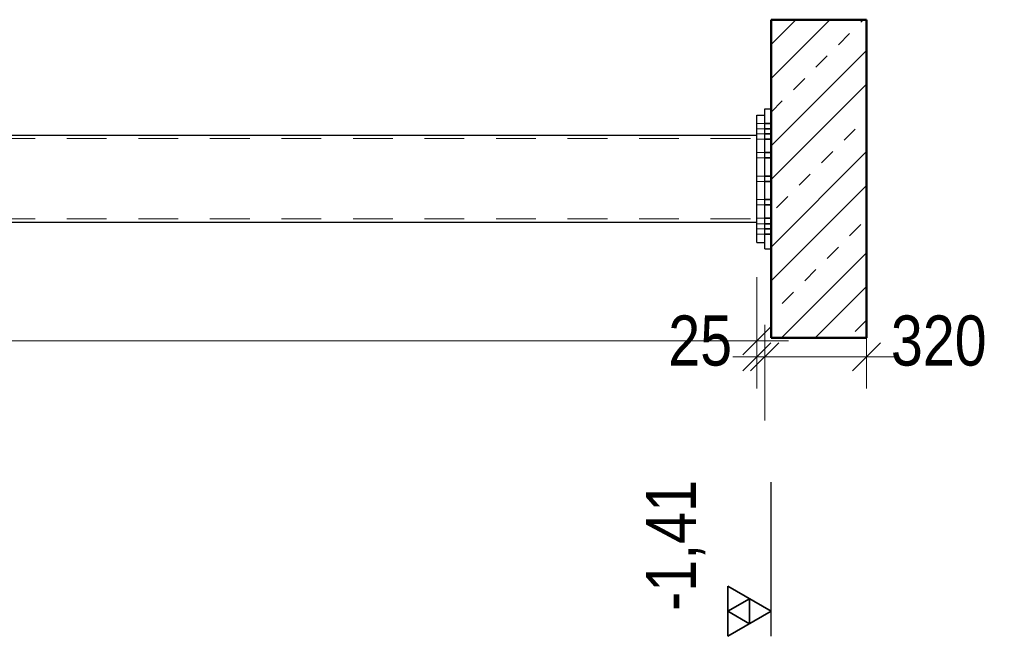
# Model space of a CAD drawing. Header units: millimetres. Extents: x -74 to 79, y 0 to 54.
# Tile 138 of 164: x 25.92 to 29.02, y 21.12 to 23.06. Entities that reach past the tile are written whole.
import ezdxf

# ---------------------------------------------------------------- set-up
doc = ezdxf.new("R2010")
doc.units = ezdxf.units.MM
doc.linetypes.add('HIDDEN', pattern=[0.375, 0.25, -0.125])
doc.layers.add('01_Neubau Türen-Fassade', color=7, linetype='Continuous', lineweight=20)
doc.layers.add('11_Koordinaten zur Einordnung - nicht mit drucken', color=7, linetype='Continuous', lineweight=20)
doc.styles.add('Arial Narrow', font='ARIALN.TTF')
doc.dimstyles.new('Arch_Strakon_dimstyle', dxfattribs={"dimtxt": 15.75, "dimasz": 1, "dimexe": 1.25, "dimexo": 0.0625, "dimgap": 1, "dimtad": 0, "dimdec": 3, "dimzin": 12, "dimdsep": 46, "dimtxsty": 'Arial Narrow', "dimblk": 'Arrowhead_Tick', "dimsah": 1, "dimcen": 0, "dimse1": 1, "dimse2": 1, "dimclrd": 6, "dimclrt": 2, "dimazin": 0, "dimtfac": 1, "dimtdec": 4, "dimtmove": 0, "dimatfit": 3, "dimldrblk": 'NONE', "dimfxl": 1, "dimtvp": 1, "dimtolj": 1, "dimtzin": 0, "dimlwd": 13, "dimarcsym": 2})

# ---------------------------------------------------------------- blocks, each defined once
blk = doc.blocks.new('Arrowhead_Tick')
at = {"color": 0, "linetype": 'Continuous', "lineweight": -2}
for p, q in [((0, 20), (0, -10)), ((-1, 0), (0, 0)), ((10, 0), (0, 0))]:
    blk.add_line(p, q, dxfattribs=at)
at = {"color": 2, "linetype": 'Continuous', "lineweight": 35}
blk.add_line((4.42, 4.42), (-4.42, -4.42), dxfattribs=at)
blk = doc.blocks.new('*D109')
at = {"color": 6, "linetype": 'Continuous', "lineweight": 13}
blk.add_line((23.1547, 22.05), (28.2297, 22.05), dxfattribs=at)
at = {"layer": 'Defpoints', "color": 0}
for p in [(23.1447, 22.4233), (28.2397, 22.3598), (28.2397, 22.05)]:
    blk.add_point(p, dxfattribs=at)
at = {"color": 6, "lineweight": 13, "xscale": 0.01, "yscale": 0.01, "zscale": 0.01}
blk.add_blockref('Arrowhead_Tick', (28.2397, 22.05), dxfattribs=at)
at = {"color": 6, "lineweight": 13, "xscale": 0.01, "yscale": 0.01, "zscale": 0.01, "rotation": 180}
blk.add_blockref('Arrowhead_Tick', (23.1447, 22.05), dxfattribs=at)
at = {"color": 2, "lineweight": 35, "insert": (25.6922, 22.1804), "char_height": 0.1575, "attachment_point": 5, "style": 'Arial Narrow'}
blk.add_mtext('\\A1;5095', dxfattribs=at)
blk = doc.blocks.new('_None')
blk = doc.blocks.new('*D110')
at = {"color": 6, "linetype": 'Continuous', "lineweight": 13}
for p, q in [((28.2297, 22), (28.2197, 22)), ((28.2397, 22), (28.2647, 22)), ((28.2747, 22), (28.2847, 22))]:
    blk.add_line(p, q, dxfattribs=at)
at = {"layer": 'Defpoints', "color": 0}
for p in [(28.2397, 22.3598), (28.2647, 22.3598), (28.2647, 22)]:
    blk.add_point(p, dxfattribs=at)
at = {"color": 6, "lineweight": 13, "xscale": 0.01, "yscale": 0.01, "zscale": 0.01}
blk.add_blockref('Arrowhead_Tick', (28.2397, 22), dxfattribs=at)
at = {"color": 6, "lineweight": 13, "xscale": 0.01, "yscale": 0.01, "zscale": 0.01, "rotation": 180}
blk.add_blockref('Arrowhead_Tick', (28.2647, 22), dxfattribs=at)
at = {"color": 2, "lineweight": 35, "insert": (28.0618, 22.05), "char_height": 0.1575, "attachment_point": 5, "style": 'Arial Narrow'}
blk.add_mtext('\\A1;25', dxfattribs=at)
blk = doc.blocks.new('*D111')
at = {"color": 6, "linetype": 'Continuous', "lineweight": 13}
blk.add_line((28.2747, 22), (28.5747, 22), dxfattribs=at)
at = {"layer": 'Defpoints', "color": 0}
for p in [(28.2647, 22.3598), (28.5847, 22.0598), (28.5847, 22)]:
    blk.add_point(p, dxfattribs=at)
at = {"color": 6, "lineweight": 13, "xscale": 0.01, "yscale": 0.01, "zscale": 0.01}
blk.add_blockref('Arrowhead_Tick', (28.5847, 22), dxfattribs=at)
at = {"color": 6, "lineweight": 13, "xscale": 0.01, "yscale": 0.01, "zscale": 0.01, "rotation": 180}
blk.add_blockref('Arrowhead_Tick', (28.2647, 22), dxfattribs=at)
at = {"color": 2, "lineweight": 35, "insert": (28.8123, 22.05), "char_height": 0.1575, "attachment_point": 5, "style": 'Arial Narrow'}
blk.add_mtext('\\A1;320', dxfattribs=at)

msp = doc.modelspace()

# ---------------------------------------------------------------- hatches: boundary and pattern name
at = {"layer": '11_Koordinaten zur Einordnung - nicht mit drucken', "lineweight": 13}
h = msp.add_hatch(dxfattribs=at)
h.set_pattern_fill('wuB', color=6, scale=0.01, angle=45, style=0, pattern_type=2)
h.set_pattern_definition([(45, (0, 0), (-0.159099, 0.159099), []), (45, (-0.05303, 0.05303), (-0.159099, 0.159099), []), (45, (-0.10607, 0.10607), (-0.159099, 0.159099), [0.05, -0.05])])
h.paths.add_polyline_path([(28.2847307, 22.0597941), (28.5847307, 22.0597941), (28.5847307, 23.0597941), (28.2847307, 23.0597941)])

# ---------------------------------------------------------------- linework, layer by layer
at = {"color": 4, "linetype": 'Continuous', "lineweight": 50}
for p, q in [((28.2847307, 22.0597941), (28.2847307, 23.0597941)), ((28.2847307, 23.0597941), (28.5847307, 23.0597941)), ((28.5847307, 22.0597941), (28.5847307, 23.0597941)), ((28.2847307, 22.0597941), (28.5847307, 22.0597941))]:
    msp.add_line(p, q, dxfattribs=at)
at = {"color": 3, "linetype": 'Continuous', "lineweight": 25}
for p, q in [((28.2647307, 22.7755844), (28.2647307, 22.7798117)), ((28.2647307, 22.7798117), (28.2847307, 22.7798117)), ((28.2647307, 22.7630652), (28.2647307, 22.7755844)), ((28.2397307, 22.7559687), (28.2397307, 22.7598117)), ((28.2397307, 22.7598117), (28.2647307, 22.7598117)), ((28.2397307, 22.7445876), (28.2397307, 22.7559687)), ((28.2397307, 22.7261056), (28.2397307, 22.7445876)), ((28.2647307, 22.742735), (28.2647307, 22.7630652)), ((28.2647307, 22.7153752), (28.2647307, 22.742735)), ((28.2397307, 22.701233), (28.2397307, 22.7261056)), ((28.2647307, 22.6820371), (28.2647307, 22.7153752)), ((23.1447295, 22.6963117), (28.2397307, 22.6963117)), ((28.2397307, 22.6709257), (28.2397307, 22.7011696)), ((28.2647307, 22.644002), (28.2647307, 22.6820371)), ((28.2397307, 22.6363484), (28.2397307, 22.6709257)), ((28.2647307, 22.6027316), (28.2647307, 22.644002)), ((28.2397307, 22.5988297), (28.2397307, 22.6363484)), ((28.2397307, 22.5598117), (28.2397307, 22.5988297)), ((28.2647307, 22.5598117), (28.2647307, 22.6027316)), ((28.2397307, 22.5207936), (28.2397307, 22.5598117)), ((28.2647307, 22.5168918), (28.2647307, 22.5598117)), ((28.2397307, 22.4832441), (28.2397307, 22.5207936)), ((28.2647307, 22.4756213), (28.2647307, 22.5168918)), ((28.2397307, 22.4486976), (28.2397307, 22.4832441)), ((28.2647307, 22.4375862), (28.2647307, 22.4756213)), ((28.2397307, 22.4183903), (28.2397307, 22.4486976)), ((28.2647307, 22.4042482), (28.2647307, 22.4375862)), ((23.1447295, 22.4233117), (28.2397307, 22.4233117)), ((28.2397307, 22.3935178), (28.2397307, 22.4183903)), ((28.2647307, 22.3768884), (28.2647307, 22.4042482)), ((28.2397307, 22.3750358), (28.2397307, 22.3935178)), ((28.2397307, 22.3636546), (28.2397307, 22.3750358)), ((28.2397307, 22.3598117), (28.2397307, 22.3636546)), ((28.2647307, 22.3565582), (28.2647307, 22.3768884)), ((28.2397307, 22.3598117), (28.2647307, 22.3598117)), ((28.2647307, 22.3440389), (28.2647307, 22.3565582)), ((28.2647307, 22.3398117), (28.2647307, 22.3440389)), ((28.2647307, 22.3398117), (28.2847307, 22.3398117)), ((28.2847307, 21.12125), (28.2847307, 21.60635))]:
    msp.add_line(p, q, dxfattribs=at)
at = {"color": 2, "linetype": 'Continuous', "lineweight": 35}
for p, q in [((28.2847307, 21.2), (28.1483357, 21.27875)), ((28.1483357, 21.27875), (28.1483357, 21.12125)), ((28.2165332, 21.239375), (28.1483357, 21.2)), ((28.2165332, 21.160625), (28.2165332, 21.239375)), ((28.1483357, 21.12125), (28.2847307, 21.2)), ((28.1483357, 21.2), (28.2165332, 21.160625))]:
    msp.add_line(p, q, dxfattribs=at)
at = {"layer": '01_Neubau Türen-Fassade', "color": 6, "linetype": 'HIDDEN', "lineweight": 13, "ltscale": 0.5}
for p, q in [((28.2397307, 22.7339293), (28.2647307, 22.7339293)), ((28.2397307, 22.7171695), (28.2647307, 22.7171695)), ((23.1447295, 22.6863117), (28.2397307, 22.6863117)), ((28.2397307, 22.7011696), (28.2397307, 22.701233)), ((28.2397307, 22.7011696), (28.2647307, 22.7011696)), ((28.2397307, 22.6842765), (28.2647307, 22.6842765)), ((28.2397307, 22.6420585), (28.2647307, 22.6420585)), ((28.2397307, 22.6250853), (28.2647307, 22.6250853)), ((28.2397307, 22.5683117), (28.2647307, 22.5683117)), ((28.2397307, 22.5513117), (28.2647307, 22.5513117)), ((28.2397307, 22.4945381), (28.2647307, 22.4945381)), ((28.2397307, 22.4775648), (28.2647307, 22.4775648)), ((23.1447295, 22.4333117), (28.2397307, 22.4333117)), ((28.2397307, 22.4353469), (28.2647307, 22.4353469)), ((28.2397307, 22.4184538), (28.2647307, 22.4184538)), ((28.2397307, 22.4024538), (28.2647307, 22.4024538)), ((28.2397307, 22.385694), (28.2647307, 22.385694))]:
    msp.add_line(p, q, dxfattribs=at)
at = {"layer": '01_Neubau Türen-Fassade', "color": 2, "linetype": 'HIDDEN', "lineweight": 35, "ltscale": 0.5}
for p, q in [((28.2647307, 22.7339293), (28.2847307, 22.7339293)), ((28.2647307, 22.7171695), (28.2847307, 22.7171695)), ((28.2647307, 22.7011696), (28.2847307, 22.7011696)), ((28.2647307, 22.6842765), (28.2847307, 22.6842765)), ((28.2647307, 22.6420585), (28.2847307, 22.6420585)), ((28.2647307, 22.6250853), (28.2847307, 22.6250853)), ((28.2647307, 22.5683117), (28.2847307, 22.5683117)), ((28.2647307, 22.5513117), (28.2847307, 22.5513117)), ((28.2647307, 22.4945381), (28.2847307, 22.4945381)), ((28.2647307, 22.4775648), (28.2847307, 22.4775648)), ((28.2647307, 22.4353469), (28.2847307, 22.4353469)), ((28.2647307, 22.4184538), (28.2847307, 22.4184538)), ((28.2647307, 22.4024538), (28.2847307, 22.4024538)), ((28.2647307, 22.385694), (28.2847307, 22.385694))]:
    msp.add_line(p, q, dxfattribs=at)

# ---------------------------------------------------------------- texts
at = {"color": 2, "lineweight": 35, "insert": (27.8909807, 21.151175), "char_height": 0.1575, "attachment_point": 1, "rotation": 90, "line_spacing_factor": 0.9, "style": 'Arial Narrow'}
msp.add_mtext(' -1,41', dxfattribs=at)

# ---------------------------------------------------------------- dimensions: what is measured, and where the dimension line sits
at = {"lineweight": 35}
for base, p1, p2, text, override, picture, middle in [((28.2397307, 22.05), (23.1447295, 22.4233117), (28.2397307, 22.3598117), '5095', {"dimscale": 0.01, "dimtxt": 15.75, "dimasz": 1, "dimgap": 5, "dimtad": 1, "dimjust": 0, "dimtih": 0, "dimtoh": 0, "dimdec": 6, "dimdsep": 46, "dimtxsty": 'Arial Narrow', "dimclrd": 6, "dimclrt": 2, "dimtix": 1, "dimtofl": 255, "dimtmove": 0, "dimatfit": 2, "dimfxl": 0, "dimfxlon": 0, "dimtvp": 31.746032, "dimlwd": 13}, '*D109', (25.6922301, 22.05)), ((28.2647307, 22), (28.2397307, 22.3598117), (28.2647307, 22.3598117), '25', {"dimscale": 0.01, "dimtxt": 15.75, "dimasz": 1, "dimgap": 5, "dimtad": 1, "dimjust": 0, "dimtih": 0, "dimtoh": 0, "dimdec": 6, "dimdsep": 46, "dimtxsty": 'Arial Narrow', "dimclrd": 6, "dimclrt": 2, "dimtix": 0, "dimtofl": 255, "dimtmove": 2, "dimatfit": 2, "dimfxl": 0, "dimfxlon": 0, "dimtvp": 31.746032, "dimlwd": 13}, '*D110', (28.0617557, 22.05)), ((28.5847307, 22), (28.2647307, 22.3598117), (28.5847307, 22.0597941), '320', {"dimscale": 0.01, "dimtxt": 15.75, "dimasz": 1, "dimgap": 5, "dimtad": 1, "dimjust": 4, "dimtih": 0, "dimtoh": 0, "dimdec": 6, "dimdsep": 46, "dimtxsty": 'Arial Narrow', "dimclrd": 6, "dimclrt": 2, "dimtix": 0, "dimtofl": 255, "dimtmove": 2, "dimatfit": 2, "dimfxl": 0, "dimfxlon": 0, "dimtvp": 31.746032, "dimlwd": 13}, '*D111', (28.8123182, 22.05))]:
    dim = msp.add_linear_dim(base=base, p1=p1, p2=p2, text=text, dimstyle='Arch_Strakon_dimstyle', override=override, dxfattribs=at)
    dim.commit()
    dim.dimension.update_dxf_attribs({"geometry": picture, "text_midpoint": middle, "dimtype": 160})

doc.saveas('drawing.dxf')
